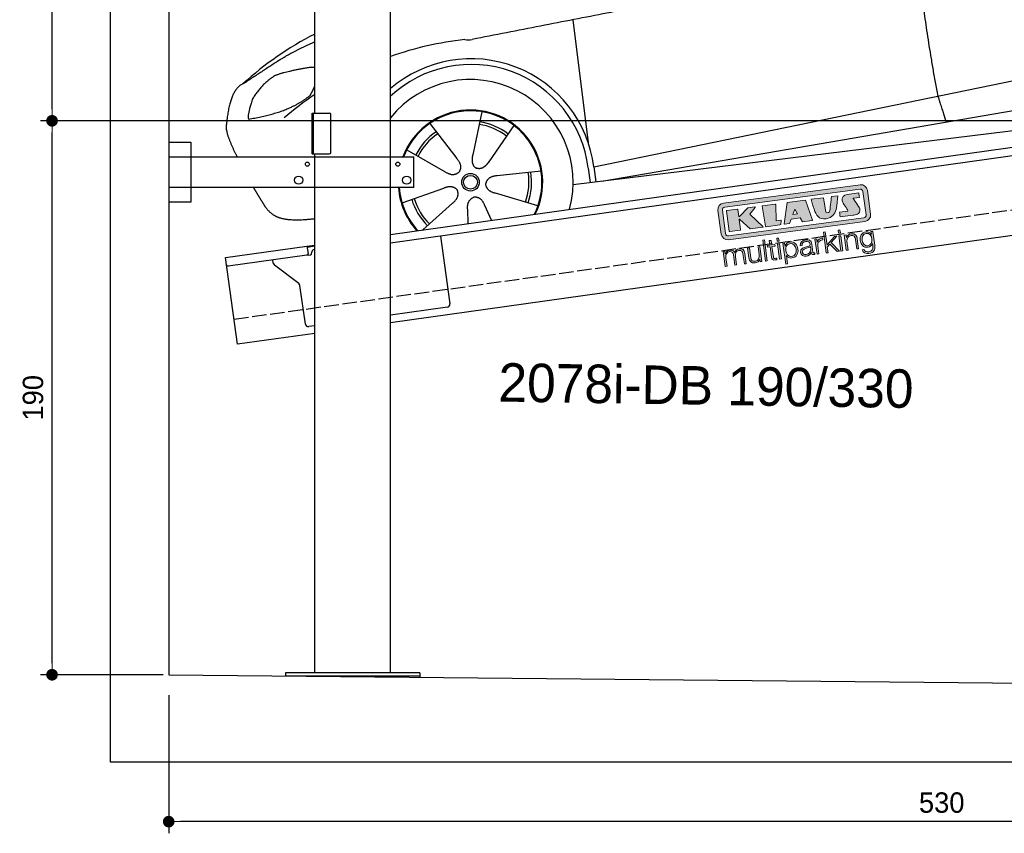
# Model space of a CAD drawing. Extents: x -311 to 6440, y -594 to 5674.
# Tile 1 of 3: x -311 to 3064, y -594 to 2197. Entities that reach past the tile are written whole.
import ezdxf

# ---------------------------------------------------------------- set-up
doc = ezdxf.new("R2010")
doc.units = 0
doc.header["$LTSCALE"] = 10
doc.header["$MEASUREMENT"] = 0
doc.linetypes.add('GEN3', pattern=[6.25, 5, -1.25])
doc.layers.get('0').update_dxf_attribs({"linetype": 'CONTINUOUS'})
doc.layers.get('DEFPOINTS').update_dxf_attribs({"linetype": 'CONTINUOUS'})
for name, color, linetype in [('3', 6, 'GEN3'), ('CAR', 1, 'CONTINUOUS'), ('SICHTBARE_KANTEN_DIN_', 7, 'CONTINUOUS')]:
    doc.layers.add(name, color=color, linetype=linetype)
doc.layers.add('AM_5', color=3, linetype='CONTINUOUS', lineweight=15)
doc.layers.add('Logo', color=7, linetype='CONTINUOUS', lineweight=25)
doc.dimstyles.new('KLAUS_DXF', dxfattribs={"dimscale": 20, "dimtxt": 3.5, "dimasz": 2, "dimexe": 2, "dimexo": 1, "dimgap": 1.5, "dimtad": 1, "dimlfac": 0.1, "dimdsep": 46, "dimtxsty": 'Standard', "dimblk": 'DOT', "dimcen": 2, "dimclrd": 256, "dimclre": 256, "dimclrt": 2, "dimadec": 0, "dimazin": 0, "dimtfac": 1, "dimtmove": 2, "dimatfit": 3, "dimfxl": 1, "dimtolj": 1, "dimarcsym": 0})

# ---------------------------------------------------------------- blocks, each defined once
blk = doc.blocks.new('car_150')
at = {"layer": 'CAR'}
for p, q in [((10757.1, 671.1), (10756.8, 1096.7)), ((10407.4, 821.5), (10358.4, 678.2)), ((10225.5, 803), (10302.5, 672.5)), ((10510.6, 761.5), (10410.3, 648.1)), ((10136.6, 723.4), (10257.7, 632.5)), ((10765.8, 586.7), (12632.4, 738.6)), ((10786.5, 535.1), (12670.6, 626.7)), ((10098.1, 544.7), (10245.9, 577.5)), ((10584.4, 594.3), (10433, 596.6)), ((10746.2, 585.5), (10746.3, 535.1)), ((10765.8, 586.7), (10766, 535.1)), ((10157.7, 443.6), (10270.1, 522.6)), ((10559.3, 477.7), (10420.4, 538)), ((10688.1, 535.1), (12736.4, 536.2)), ((10314.2, 446.4), (10318.7, 494.4)), ((10394.7, 447.8), (10378.5, 500.5))]:
    blk.add_line(p, q, dxfattribs=at)
for radius in [30.1, 23.6]:
    blk.add_circle((10339.5, 586.1), radius, dxfattribs=at)
for centre, radius, start, end in [((10257, 101.4), 1122.3, 110.1048, 125.4377), ((10364.6, -67.1), 1141.2, 89.2488, 102.378), ((10404, 1188.8), 117.4, 257.9855, 270.1884), ((10341.7, 585.3), 404.6, 0.0315, 126.0807), ((10341.7, 585.3), 424.2, 0.1908, 123.6545), ((10364.6, -67.1), 1141.2, 117.0267, 123.6712), ((10339.5, 586.1), 200.6, 45.1152, 74.5463), ((10339.5, 586.1), 209.6, 45.262, 74.3995), ((10339.5, 586.1), 209.6, 117.262, 146.3995), ((10339.5, 586.1), 200.6, 117.1152, 146.5463), ((10339.5, 586.1), 200.6, 333.1152, 2.5463), ((10339.5, 586.1), 209.6, 333.262, 2.3995), ((10339.5, 586.1), 209.6, 189.262, 218.3995), ((10339.5, 586.1), 200.6, 189.1152, 218.5463)]:
    blk.add_arc(centre, radius, start, end, dxfattribs=at)
at = {"layer": 'CAR', "color": 1}
for radius, start, end in [(352.3, 337.7412, 134.083), (247.7, 326.8255, 152.4877), (245, 326.3886, 152.2472), (247.7, 177.212, 215.2267), (245, 177.2589, 215.6636)]:
    blk.add_arc((10339.5, 586.1), radius, start, end, dxfattribs=at)
at = {"layer": 'CAR'}
for points, degree in [([(12866.3, 1222.8), (11949.2, 1183.9), (10404.4, 1071.4)], 2), ([(11966.3, 684.4), (11947.2, 997.3), (11959.5, 1175.6)], 2), ([(9741.7, 1082), (9792.2, 1106.9), (9868, 1128.7)], 2), ([(9741.7, 1082), (9609.2, 1016.6)], 1), ([(9609.2, 1016.6), (9559.3, 1005.4), (9533, 884.6)], 2), ([(9719, 1030.4), (9665.9, 1005.8), (9630.6, 957.3)], 2), ([(9845.7, 1043.5), (9759.5, 1040.9), (9719, 1030.4)], 2), ([(9857.3, 1042), (9851.3, 1042.7), (9845.7, 1043.5)], 2), ([(9630.6, 957.3), (9611, 913.8), (9609.3, 895.7)], 2), ([(9610.6, 893.4), (9755, 898.2), (9831, 949.6)], 2), ([(9831, 949.6), (9840.7, 962.6), (9849.5, 977.9)], 2), ([(9533, 884.6), (9526.5, 867.3), (9533.3, 836.2), (9544.5, 802.1), (9556, 769.5)], 4), ([(9609.3, 895.7), (9612.6, 895.6), (9610.6, 893.4)], 2), ([(10358.4, 678.2), (10354.1, 665.6), (10350.4, 651.5), (10355, 637.8), (10365.9, 631.5)], 4), ([(11966.3, 684.4), (11977.6, 619.7), (11983.1, 593.3)], 2), ([(10302.5, 672.5), (10321, 646.5), (10304.6, 625.2)], 2), ([(10410.3, 648.1), (10401.4, 638.1), (10391, 627.9), (10376.8, 625.1), (10365.9, 631.5)], 4), ([(10257.7, 632.5), (10281.6, 611.2), (10304.6, 625.2)], 2), ([(10245.9, 577.5), (10276.4, 587.1), (10291.6, 564.9)], 2), ([(10433, 596.6), (10401.2, 599.8), (10390.8, 575)], 2), ([(10420.4, 538), (10390.1, 548.2), (10390.8, 575)], 2), ([(10270.1, 522.6), (10297.7, 538.8), (10291.6, 564.9)], 2), ([(10318.7, 494.4), (10319.1, 526.3), (10344.9, 533.9)], 2), ([(10378.5, 500.5), (10371.6, 531.7), (10344.9, 533.9)], 2)]:
    blk.add_open_spline(points, degree=degree, dxfattribs=at)
blk.add_open_spline([(9598.9, 658.5), (9606.2, 641.3), (9613.6, 624.7), (9621, 608.6), (9628.5, 593), (9650.9, 546.7), (9679.8, 538.5), (9717.2, 527.6), (9794.4, 527.1)], degree=4, knots=[0.7158579, 0.7158579, 0.7158579, 0.7158579, 0.7158579, 0.9411234, 0.9411234, 0.9411234, 0.9411234, 1.6094789, 1.6094789, 1.6094789, 1.6094789, 1.6094789], dxfattribs=at)
blk = doc.blocks.new('KLAUS')
at = {"layer": 'Logo'}
h = blk.add_hatch(color=8, dxfattribs=at)
h.dxf.hatch_style = 2
edge = h.paths.add_edge_path()
edge.add_spline(control_points=[(3.6, 29.09), (2.88, 29.09), (2.3, 28.51), (2.3, 27.8), (2.3, 27.8), (2.3, 16.11), (2.3, 16.11), (2.3, 15.39), (2.88, 14.81), (3.6, 14.81), (3.6, 14.81), (71.16, 14.81), (71.16, 14.81), (71.88, 14.81), (72.46, 15.39), (72.46, 16.11), (72.46, 16.11), (72.46, 27.8), (72.46, 27.8), (72.46, 28.51), (71.88, 29.09), (71.16, 29.09), (71.16, 29.09), (3.6, 29.09), (3.6, 29.09), (3.6, 29.09), (3.6, 29.09), (3.6, 29.09)], knot_values=[0, 0, 0, 0, 1, 1, 1, 2, 2, 2, 3, 3, 3, 4, 4, 4, 5, 5, 5, 6, 6, 6, 7, 7, 7, 8, 8, 8, 9, 9, 9, 9], degree=3, periodic=0)
edge = h.paths.add_edge_path()
edge.add_spline(control_points=[(3.35, 31.23), (3.35, 31.23), (71.47, 31.23), (71.47, 31.23), (73.26, 31.23), (74.71, 29.77), (74.71, 27.99), (74.71, 27.99), (74.71, 16.17), (74.71, 16.17), (74.71, 14.38), (73.26, 12.93), (71.47, 12.93), (71.47, 12.93), (3.35, 12.93), (3.35, 12.93), (1.56, 12.93), (0.11, 14.38), (0.11, 16.17), (0.11, 16.17), (0.11, 27.99), (0.11, 27.99), (0.11, 29.77), (1.56, 31.23), (3.35, 31.23), (3.35, 31.23), (3.35, 31.23), (3.35, 31.23)], knot_values=[0, 0, 0, 0, 1, 1, 1, 2, 2, 2, 3, 3, 3, 4, 4, 4, 5, 5, 5, 6, 6, 6, 7, 7, 7, 8, 8, 8, 9, 9, 9, 9], degree=3, periodic=0)
h = blk.add_hatch(color=8, dxfattribs=at)
h.dxf.hatch_style = 2
edge = h.paths.add_edge_path()
edge.add_spline(control_points=[(4.5, 27.33), (4.5, 27.33), (9.7, 27.33), (9.7, 27.33), (9.84, 27.33), (9.96, 27.22), (9.96, 27.08), (9.96, 27.08), (9.96, 23.69), (9.96, 23.69), (9.96, 23.69), (9.94, 23.64), (10.04, 23.59), (10.14, 23.53), (10.2, 23.57), (10.2, 23.57), (10.2, 23.57), (10.51, 23.75), (10.51, 23.75), (10.51, 23.75), (14.94, 27.33), (14.94, 27.33), (14.94, 27.33), (18.41, 27.33), (18.41, 27.33), (18.41, 27.33), (18.49, 27.33), (18.56, 27.2), (18.65, 27.04), (18.53, 26.91), (18.53, 26.91), (18.53, 26.91), (15.49, 24.11), (15.49, 24.11), (15.49, 24.11), (21.14, 17.06), (21.14, 17.06), (21.14, 17.06), (21.13, 16.91), (21.13, 16.91), (21.08, 16.84), (20.99, 16.82), (20.99, 16.82), (20.99, 16.82), (14.7, 16.82), (14.7, 16.82), (14.7, 16.82), (10.26, 22.17), (10.26, 22.17), (10.26, 22.17), (10.19, 22.24), (10.08, 22.21), (9.97, 22.18), (9.96, 22.11), (9.96, 22.11), (9.96, 22.11), (9.96, 17.08), (9.96, 17.08), (9.96, 16.94), (9.84, 16.82), (9.7, 16.82), (9.7, 16.82), (4.5, 16.82), (4.5, 16.82), (4.36, 16.82), (4.25, 16.94), (4.25, 17.08), (4.25, 17.08), (4.25, 27.08), (4.25, 27.08), (4.25, 27.22), (4.36, 27.33), (4.5, 27.33), (4.5, 27.33), (4.5, 27.33), (4.5, 27.33)], knot_values=[0, 0, 0, 0, 1, 1, 1, 2, 2, 2, 3, 3, 3, 4, 4, 4, 5, 5, 5, 6, 6, 6, 7, 7, 7, 8, 8, 8, 9, 9, 9, 10, 10, 10, 11, 11, 11, 12, 12, 12, 13, 13, 13, 14, 14, 14, 15, 15, 15, 16, 16, 16, 17, 17, 17, 18, 18, 18, 19, 19, 19, 20, 20, 20, 21, 21, 21, 22, 22, 22, 23, 23, 23, 24, 24, 24, 25, 25, 25, 25], degree=3, periodic=0)
h = blk.add_hatch(color=8, dxfattribs=at)
h.dxf.hatch_style = 2
h.paths.add_polyline_path([(22.42, 17.06), (21.97, 27.15), (22.24, 27.33), (28.55, 27.33), (28.86, 26.97), (28.01, 19.08), (30.26, 19.07), (30.44, 18.95), (30.08, 16.95), (29.49, 16.82), (22.6, 16.82)])
h = blk.add_hatch(color=8, dxfattribs=at)
h.paths.add_polyline_path([(36.52, 21.01), (38.93, 21.01), (37.87, 23.57)])
h.paths.add_polyline_path([(34.52, 27.33), (43.65, 27.33), (45.76, 16.94), (45.57, 16.82), (40.83, 16.82), (39.89, 18.95), (35.42, 18.95), (34.27, 16.82), (31.78, 16.82), (31.66, 17)])
h = blk.add_hatch(color=8, dxfattribs=at)
h.dxf.hatch_style = 2
edge = h.paths.add_edge_path()
edge.add_spline(control_points=[(52.69, 27.32), (52.69, 27.32), (52.88, 20.14), (52.88, 20.14), (53.01, 19.89), (53.2, 19.77), (53.43, 19.71), (53.91, 19.59), (54.43, 19.57), (54.64, 20.03), (55.23, 21.34), (56.27, 25.45), (56.6, 27.33), (56.6, 27.33), (59.77, 27.33), (59.77, 27.33), (58.77, 23.9), (58.56, 16.82), (52.63, 16.76), (48.72, 16.72), (48.01, 19.35), (47.27, 22.24), (46.89, 23.68), (46.54, 27.33), (46.54, 27.33), (46.54, 27.33), (52.69, 27.32), (52.69, 27.32), (52.69, 27.32), (52.69, 27.32), (52.69, 27.32)], knot_values=[0, 0, 0, 0, 1, 1, 1, 2, 2, 2, 3, 3, 3, 4, 4, 4, 5, 5, 5, 6, 6, 6, 7, 7, 7, 8, 8, 8, 9, 9, 9, 10, 10, 10, 10], degree=3, periodic=0)
h = blk.add_hatch(color=8, dxfattribs=at)
h.dxf.hatch_style = 2
edge = h.paths.add_edge_path()
edge.add_spline(control_points=[(64.46, 27.33), (64.46, 27.33), (70.31, 27.33), (70.31, 27.33), (70.31, 26.52), (70.31, 26.02), (70.31, 25.12), (70.31, 25.12), (67.3, 25.12), (67.3, 25.12), (67.24, 25.04), (67.25, 25.11), (67.25, 24.91), (67.25, 24.88), (69.73, 20.38), (69.73, 19.57), (69.73, 16.4), (67.22, 16.81), (65.9, 16.82), (65.9, 16.82), (59.59, 16.82), (59.59, 16.82), (59.59, 17.76), (59.59, 18.23), (59.59, 19.14), (59.59, 19.14), (63.75, 19.14), (63.75, 19.14), (63.82, 19.22), (63.81, 19.11), (63.81, 19.31), (63.81, 20.32), (61.58, 23.06), (61.58, 24.63), (61.58, 26.33), (62.83, 27.34), (64.46, 27.33), (64.46, 27.33), (64.46, 27.33), (64.46, 27.33)], knot_values=[0, 0, 0, 0, 1, 1, 1, 2, 2, 2, 3, 3, 3, 4, 4, 4, 5, 5, 5, 6, 6, 6, 7, 7, 7, 8, 8, 8, 9, 9, 9, 10, 10, 10, 11, 11, 11, 12, 12, 12, 13, 13, 13, 13], degree=3, periodic=0)
h = blk.add_hatch(color=30, dxfattribs=at)
h.dxf.hatch_style = 2
h.paths.add_polyline_path([(20.07, 0), (20.99, 0), (20.99, 10.45), (20.07, 10.45)])
h = blk.add_hatch(color=30, dxfattribs=at)
h.dxf.hatch_style = 2
edge = h.paths.add_edge_path()
edge.add_spline(control_points=[(24.22, 9.82), (24.22, 9.82), (23.3, 9.82), (23.3, 9.82), (23.3, 9.82), (23.3, 7.55), (23.3, 7.55), (23.3, 7.55), (21.98, 7.55), (21.98, 7.55), (21.98, 7.55), (21.98, 6.78), (21.98, 6.78), (21.98, 6.78), (23.3, 6.78), (23.3, 6.78), (23.3, 6.78), (23.3, 1.61), (23.3, 1.61), (23.28, 0.32), (23.71, -0.09), (24.94, -0.09), (25.22, -0.09), (25.48, -0.06), (25.76, -0.06), (25.76, -0.06), (25.76, 0.73), (25.76, 0.73), (25.5, 0.7), (25.23, 0.69), (24.97, 0.69), (24.31, 0.73), (24.22, 1.08), (24.22, 1.68), (24.22, 1.68), (24.22, 6.78), (24.22, 6.78), (24.22, 6.78), (25.76, 6.78), (25.76, 6.78), (25.76, 6.78), (25.76, 7.55), (25.76, 7.55), (25.76, 7.55), (24.22, 7.55), (24.22, 7.55), (24.22, 7.55), (24.22, 9.82), (24.22, 9.82), (24.22, 9.82), (24.22, 9.82), (24.22, 9.82)], knot_values=[0, 0, 0, 0, 1, 1, 1, 2, 2, 2, 3, 3, 3, 4, 4, 4, 5, 5, 5, 6, 6, 6, 7, 7, 7, 8, 8, 8, 9, 9, 9, 10, 10, 10, 11, 11, 11, 12, 12, 12, 13, 13, 13, 14, 14, 14, 15, 15, 15, 16, 16, 16, 17, 17, 17, 17], degree=3, periodic=0)
h = blk.add_hatch(color=30, dxfattribs=at)
h.paths.add_polyline_path([(27.1, 0), (28.03, 0), (28.03, 7.55), (27.1, 7.55)])
h.paths.add_polyline_path([(27.1, 8.98), (28.03, 8.98), (28.03, 10.45), (27.1, 10.45)])
h = blk.add_hatch(color=30, dxfattribs=at)
h.dxf.hatch_style = 2
h.paths.add_polyline_path([(50.4, 0), (51.32, 0), (51.32, 2.87), (52.82, 4.11), (55.8, 0), (56.96, 0), (53.52, 4.76), (56.74, 7.55), (55.51, 7.55), (51.32, 3.89), (51.32, 10.45), (50.4, 10.45)])
h = blk.add_hatch(color=30, dxfattribs=at)
h.paths.add_polyline_path([(57.74, 0), (58.66, 0), (58.66, 7.55), (57.74, 7.55)])
h.paths.add_polyline_path([(57.74, 8.98), (58.66, 8.98), (58.66, 10.45), (57.74, 10.45)])
h = blk.add_hatch(color=30, dxfattribs=at)
h.dxf.hatch_style = 2
edge = h.paths.add_edge_path()
edge.add_spline(control_points=[(0, 0), (0, 0), (0.92, 0), (0.92, 0), (0.92, 0), (0.92, 4.22), (0.92, 4.22), (0.94, 5.8), (1.58, 7), (3.18, 7), (4.35, 7), (4.77, 6.15), (4.76, 5.12), (4.76, 5.12), (4.76, 0), (4.76, 0), (4.76, 0), (5.68, 0), (5.68, 0), (5.68, 0), (5.68, 4.27), (5.68, 4.27), (5.68, 5.68), (6.14, 7), (7.73, 7), (9.05, 7), (9.52, 6.32), (9.52, 5.08), (9.52, 5.08), (9.52, 0), (9.52, 0), (9.52, 0), (10.44, 0), (10.44, 0), (10.44, 0), (10.44, 5.12), (10.44, 5.12), (10.44, 6.91), (9.59, 7.77), (7.94, 7.77), (6.94, 7.77), (5.99, 7.29), (5.54, 6.3), (5.26, 7.29), (4.36, 7.77), (3.37, 7.77), (2.17, 7.77), (1.38, 7.19), (0.89, 6.28), (0.89, 6.28), (0.85, 6.28), (0.85, 6.28), (0.85, 6.28), (0.85, 7.55), (0.85, 7.55), (0.85, 7.55), (0, 7.55), (0, 7.55), (0, 7.55), (0, 0), (0, 0), (0, 0), (0, 0), (0, 0)], knot_values=[0, 0, 0, 0, 1, 1, 1, 2, 2, 2, 3, 3, 3, 4, 4, 4, 5, 5, 5, 6, 6, 6, 7, 7, 7, 8, 8, 8, 9, 9, 9, 10, 10, 10, 11, 11, 11, 12, 12, 12, 13, 13, 13, 14, 14, 14, 15, 15, 15, 16, 16, 16, 17, 17, 17, 18, 18, 18, 19, 19, 19, 20, 20, 20, 21, 21, 21, 21], degree=3, periodic=0)
h = blk.add_hatch(color=30, dxfattribs=at)
h.dxf.hatch_style = 2
edge = h.paths.add_edge_path()
edge.add_spline(control_points=[(18.31, 7.55), (18.31, 7.55), (17.39, 7.55), (17.39, 7.55), (17.39, 7.55), (17.39, 3.59), (17.39, 3.59), (17.39, 2.05), (16.7, 0.56), (15.12, 0.56), (13.66, 0.56), (13.15, 1.27), (13.1, 2.64), (13.1, 2.64), (13.1, 7.55), (13.1, 7.55), (13.1, 7.55), (12.18, 7.55), (12.18, 7.55), (12.18, 7.55), (12.18, 2.65), (12.18, 2.65), (12.18, 0.89), (12.93, -0.22), (14.83, -0.22), (15.96, -0.22), (16.95, 0.35), (17.44, 1.36), (17.44, 1.36), (17.47, 1.36), (17.47, 1.36), (17.47, 1.36), (17.47, 0), (17.47, 0), (17.47, 0), (18.31, 0), (18.31, 0), (18.31, 0), (18.31, 7.55), (18.31, 7.55), (18.31, 7.55), (18.31, 7.55), (18.31, 7.55)], knot_values=[0, 0, 0, 0, 1, 1, 1, 2, 2, 2, 3, 3, 3, 4, 4, 4, 5, 5, 5, 6, 6, 6, 7, 7, 7, 8, 8, 8, 9, 9, 9, 10, 10, 10, 11, 11, 11, 12, 12, 12, 13, 13, 13, 14, 14, 14, 14], degree=3, periodic=0)
h = blk.add_hatch(color=30, dxfattribs=at)
edge = h.paths.add_edge_path()
edge.add_spline(control_points=[(35.84, 3.78), (35.84, 2.21), (35.12, 0.56), (33.37, 0.56), (31.4, 0.56), (30.72, 2.21), (30.72, 3.78), (30.72, 5.49), (31.33, 7), (33.37, 7), (35.12, 7), (35.84, 5.34), (35.84, 3.78), (35.84, 3.78), (35.84, 3.78), (35.84, 3.78)], knot_values=[0, 0, 0, 0, 1, 1, 1, 2, 2, 2, 3, 3, 3, 4, 4, 4, 5, 5, 5, 5], degree=3, periodic=0)
edge = h.paths.add_edge_path()
edge.add_spline(control_points=[(29.79, -2.8), (29.79, -2.8), (30.72, -2.8), (30.72, -2.8), (30.72, -2.8), (30.72, 1.43), (30.72, 1.43), (30.72, 1.43), (30.74, 1.43), (30.74, 1.43), (31.14, 0.35), (32.24, -0.22), (33.37, -0.22), (35.66, -0.22), (36.76, 1.64), (36.76, 3.78), (36.76, 5.91), (35.66, 7.77), (33.37, 7.77), (32.15, 7.77), (31.1, 7.14), (30.67, 6.12), (30.67, 6.12), (30.64, 6.12), (30.64, 6.12), (30.64, 6.12), (30.64, 7.55), (30.64, 7.55), (30.64, 7.55), (29.79, 7.55), (29.79, 7.55), (29.79, 7.55), (29.79, -2.8), (29.79, -2.8), (29.79, -2.8), (29.79, -2.8), (29.79, -2.8)], knot_values=[0, 0, 0, 0, 1, 1, 1, 2, 2, 2, 3, 3, 3, 4, 4, 4, 5, 5, 5, 6, 6, 6, 7, 7, 7, 8, 8, 8, 9, 9, 9, 10, 10, 10, 11, 11, 11, 12, 12, 12, 12], degree=3, periodic=0)
h = blk.add_hatch(color=30, dxfattribs=at)
edge = h.paths.add_edge_path()
edge.add_spline(control_points=[(43.03, 2.93), (43.04, 1.45), (41.8, 0.56), (40.39, 0.56), (39.53, 0.56), (38.71, 1.13), (38.71, 2.05), (38.71, 3.53), (40.66, 3.51), (42.22, 3.79), (42.47, 3.84), (42.88, 3.91), (43, 4.13), (43, 4.13), (43.03, 4.13), (43.03, 4.13), (43.03, 4.13), (43.03, 2.93), (43.03, 2.93), (43.03, 2.93), (43.03, 2.93), (43.03, 2.93)], knot_values=[0, 0, 0, 0, 1, 1, 1, 2, 2, 2, 3, 3, 3, 4, 4, 4, 5, 5, 5, 6, 6, 6, 7, 7, 7, 7], degree=3, periodic=0)
edge = h.paths.add_edge_path()
edge.add_spline(control_points=[(39.03, 5.24), (39.06, 6.47), (39.91, 7), (41.05, 7), (42.14, 7), (43.03, 6.69), (43.03, 5.45), (43.03, 4.61), (42.6, 4.51), (41.84, 4.42), (39.85, 4.19), (37.79, 4.11), (37.79, 1.99), (37.79, 0.47), (38.93, -0.22), (40.32, -0.22), (41.77, -0.22), (42.43, 0.34), (43.07, 1.32), (43.07, 1.32), (43.1, 1.32), (43.1, 1.32), (43.1, 0.53), (43.25, 0), (44.19, 0), (44.43, 0), (44.58, 0.01), (44.79, 0.06), (44.79, 0.06), (44.79, 0.83), (44.79, 0.83), (44.71, 0.81), (44.6, 0.78), (44.49, 0.78), (44.13, 0.78), (43.95, 0.98), (43.95, 1.33), (43.95, 1.33), (43.95, 5.34), (43.95, 5.34), (43.95, 7.36), (42.5, 7.77), (41.17, 7.77), (39.44, 7.77), (38.2, 7.01), (38.11, 5.24), (38.11, 5.24), (39.03, 5.24), (39.03, 5.24), (39.03, 5.24), (39.03, 5.24), (39.03, 5.24)], knot_values=[0, 0, 0, 0, 1, 1, 1, 2, 2, 2, 3, 3, 3, 4, 4, 4, 5, 5, 5, 6, 6, 6, 7, 7, 7, 8, 8, 8, 9, 9, 9, 10, 10, 10, 11, 11, 11, 12, 12, 12, 13, 13, 13, 14, 14, 14, 15, 15, 15, 16, 16, 16, 17, 17, 17, 17], degree=3, periodic=0)
h = blk.add_hatch(color=30, dxfattribs=at)
h.dxf.hatch_style = 2
edge = h.paths.add_edge_path()
edge.add_spline(control_points=[(45.79, 0), (45.79, 0), (46.71, 0), (46.71, 0), (46.71, 0), (46.71, 4.03), (46.71, 4.03), (46.71, 5.59), (47.85, 6.82), (49.52, 6.73), (49.52, 6.73), (49.52, 7.66), (49.52, 7.66), (48.16, 7.72), (47.14, 7), (46.67, 5.78), (46.67, 5.78), (46.64, 5.78), (46.64, 5.78), (46.64, 5.78), (46.64, 7.55), (46.64, 7.55), (46.64, 7.55), (45.79, 7.55), (45.79, 7.55), (45.79, 7.55), (45.79, 0), (45.79, 0), (45.79, 0), (45.79, 0), (45.79, 0)], knot_values=[0, 0, 0, 0, 1, 1, 1, 2, 2, 2, 3, 3, 3, 4, 4, 4, 5, 5, 5, 6, 6, 6, 7, 7, 7, 8, 8, 8, 9, 9, 9, 10, 10, 10, 10], degree=3, periodic=0)
h = blk.add_hatch(color=30, dxfattribs=at)
h.dxf.hatch_style = 2
edge = h.paths.add_edge_path()
edge.add_spline(control_points=[(60.41, 0), (60.41, 0), (61.33, 0), (61.33, 0), (61.33, 0), (61.33, 4.41), (61.33, 4.41), (61.36, 5.89), (62.24, 7), (63.7, 7), (65.2, 7), (65.62, 6.02), (65.62, 4.71), (65.62, 4.71), (65.62, 0), (65.62, 0), (65.62, 0), (66.54, 0), (66.54, 0), (66.54, 0), (66.54, 4.86), (66.54, 4.86), (66.54, 6.66), (65.9, 7.77), (63.78, 7.77), (62.71, 7.77), (61.7, 7.16), (61.36, 6.25), (61.36, 6.25), (61.33, 6.25), (61.33, 6.25), (61.33, 6.25), (61.33, 7.55), (61.33, 7.55), (61.33, 7.55), (60.41, 7.55), (60.41, 7.55), (60.41, 7.55), (60.41, 0), (60.41, 0), (60.41, 0), (60.41, 0), (60.41, 0)], knot_values=[0, 0, 0, 0, 1, 1, 1, 2, 2, 2, 3, 3, 3, 4, 4, 4, 5, 5, 5, 6, 6, 6, 7, 7, 7, 8, 8, 8, 9, 9, 9, 10, 10, 10, 11, 11, 11, 12, 12, 12, 13, 13, 13, 14, 14, 14, 14], degree=3, periodic=0)
h = blk.add_hatch(color=30, dxfattribs=at)
edge = h.paths.add_edge_path()
edge.add_spline(control_points=[(71.32, 0.86), (69.62, 0.86), (68.83, 2.34), (68.83, 3.86), (68.83, 5.43), (69.56, 7), (71.32, 7), (73.06, 7), (73.75, 5.34), (73.75, 3.86), (73.75, 2.33), (72.91, 0.86), (71.32, 0.86), (71.32, 0.86), (71.32, 0.86), (71.32, 0.86)], knot_values=[0, 0, 0, 0, 1, 1, 1, 2, 2, 2, 3, 3, 3, 4, 4, 4, 5, 5, 5, 5], degree=3, periodic=0)
edge = h.paths.add_edge_path()
edge.add_spline(control_points=[(74.67, 7.55), (74.67, 7.55), (73.75, 7.55), (73.75, 7.55), (73.75, 7.55), (73.75, 6.25), (73.75, 6.25), (73.75, 6.25), (73.72, 6.25), (73.72, 6.25), (73.35, 7.09), (72.41, 7.77), (71.32, 7.77), (69.13, 7.77), (67.9, 6.05), (67.9, 3.97), (67.9, 1.82), (68.9, 0.09), (71.32, 0.09), (72.4, 0.09), (73.29, 0.72), (73.72, 1.64), (73.72, 1.64), (73.75, 1.64), (73.75, 1.64), (73.75, 1.64), (73.75, 0.61), (73.75, 0.61), (73.75, -1.23), (73.01, -2.24), (71.32, -2.24), (70.29, -2.24), (69.31, -1.85), (69.1, -0.73), (69.1, -0.73), (68.18, -0.73), (68.18, -0.73), (68.31, -2.34), (69.81, -3.02), (71.32, -3.02), (73.79, -3.02), (74.65, -1.64), (74.67, 0.61), (74.67, 0.61), (74.67, 7.55), (74.67, 7.55), (74.67, 7.55), (74.67, 7.55), (74.67, 7.55)], knot_values=[0, 0, 0, 0, 1, 1, 1, 2, 2, 2, 3, 3, 3, 4, 4, 4, 5, 5, 5, 6, 6, 6, 7, 7, 7, 8, 8, 8, 9, 9, 9, 10, 10, 10, 11, 11, 11, 12, 12, 12, 13, 13, 13, 14, 14, 14, 15, 15, 15, 16, 16, 16, 16], degree=3, periodic=0)
at = {"layer": 'Logo', "lineweight": 0}
for points in [[(22.42, 17.06), (21.97, 27.15), (22.24, 27.33), (28.55, 27.33), (28.86, 26.97), (28.01, 19.08), (30.26, 19.07), (30.44, 18.95), (30.08, 16.95), (29.49, 16.82), (22.6, 16.82), (22.42, 17.06), (22.42, 17.06)], [(34.52, 27.33), (43.65, 27.33), (45.76, 16.94), (45.57, 16.82), (40.83, 16.82), (39.89, 18.95), (35.42, 18.95), (34.27, 16.82), (31.78, 16.82), (31.66, 17), (34.52, 27.33), (34.52, 27.33)], [(36.52, 21.01), (38.93, 21.01), (37.87, 23.57), (36.52, 21.01), (36.52, 21.01)], [(20.07, 0), (20.99, 0), (20.99, 10.45), (20.07, 10.45), (20.07, 0), (20.07, 0)], [(27.1, 8.98), (28.03, 8.98), (28.03, 10.45), (27.1, 10.45), (27.1, 8.98), (27.1, 8.98)], [(50.4, 0), (51.32, 0), (51.32, 2.87), (52.82, 4.11), (55.8, 0), (56.96, 0), (53.52, 4.76), (56.74, 7.55), (55.51, 7.55), (51.32, 3.89), (51.32, 10.45), (50.4, 10.45), (50.4, 0), (50.4, 0)], [(57.74, 8.98), (58.66, 8.98), (58.66, 10.45), (57.74, 10.45), (57.74, 8.98), (57.74, 8.98)], [(27.1, 0), (28.03, 0), (28.03, 7.55), (27.1, 7.55), (27.1, 0), (27.1, 0)], [(57.74, 0), (58.66, 0), (58.66, 7.55), (57.74, 7.55), (57.74, 0), (57.74, 0)]]:
    blk.add_lwpolyline(points, dxfattribs=at)
for points, knots in [([(3.35, 31.23), (3.35, 31.23), (71.47, 31.23), (71.47, 31.23), (73.26, 31.23), (74.71, 29.77), (74.71, 27.99), (74.71, 27.99), (74.71, 16.17), (74.71, 16.17), (74.71, 14.38), (73.26, 12.93), (71.47, 12.93), (71.47, 12.93), (3.35, 12.93), (3.35, 12.93), (1.56, 12.93), (0.11, 14.38), (0.11, 16.17), (0.11, 16.17), (0.11, 27.99), (0.11, 27.99), (0.11, 29.77), (1.56, 31.23), (3.35, 31.23), (3.35, 31.23), (3.35, 31.23), (3.35, 31.23)], [0, 0, 0, 0, 1, 1, 1, 2, 2, 2, 3, 3, 3, 4, 4, 4, 5, 5, 5, 6, 6, 6, 7, 7, 7, 8, 8, 8, 9, 9, 9, 9]), ([(3.6, 29.09), (2.88, 29.09), (2.3, 28.51), (2.3, 27.8), (2.3, 27.8), (2.3, 16.11), (2.3, 16.11), (2.3, 15.39), (2.88, 14.81), (3.6, 14.81), (3.6, 14.81), (71.16, 14.81), (71.16, 14.81), (71.88, 14.81), (72.46, 15.39), (72.46, 16.11), (72.46, 16.11), (72.46, 27.8), (72.46, 27.8), (72.46, 28.51), (71.88, 29.09), (71.16, 29.09), (71.16, 29.09), (3.6, 29.09), (3.6, 29.09), (3.6, 29.09), (3.6, 29.09), (3.6, 29.09)], [0, 0, 0, 0, 1, 1, 1, 2, 2, 2, 3, 3, 3, 4, 4, 4, 5, 5, 5, 6, 6, 6, 7, 7, 7, 8, 8, 8, 9, 9, 9, 9]), ([(4.5, 27.33), (4.5, 27.33), (9.7, 27.33), (9.7, 27.33), (9.84, 27.33), (9.96, 27.22), (9.96, 27.08), (9.96, 27.08), (9.96, 23.69), (9.96, 23.69), (9.96, 23.69), (9.94, 23.64), (10.04, 23.59), (10.14, 23.53), (10.2, 23.57), (10.2, 23.57), (10.2, 23.57), (10.51, 23.75), (10.51, 23.75), (10.51, 23.75), (14.94, 27.33), (14.94, 27.33), (14.94, 27.33), (18.41, 27.33), (18.41, 27.33), (18.41, 27.33), (18.49, 27.33), (18.56, 27.2), (18.65, 27.04), (18.53, 26.91), (18.53, 26.91), (18.53, 26.91), (15.49, 24.11), (15.49, 24.11), (15.49, 24.11), (21.14, 17.06), (21.14, 17.06), (21.14, 17.06), (21.13, 16.91), (21.13, 16.91), (21.08, 16.84), (20.99, 16.82), (20.99, 16.82), (20.99, 16.82), (14.7, 16.82), (14.7, 16.82), (14.7, 16.82), (10.26, 22.17), (10.26, 22.17), (10.26, 22.17), (10.19, 22.24), (10.08, 22.21), (9.97, 22.18), (9.96, 22.11), (9.96, 22.11), (9.96, 22.11), (9.96, 17.08), (9.96, 17.08), (9.96, 16.94), (9.84, 16.82), (9.7, 16.82), (9.7, 16.82), (4.5, 16.82), (4.5, 16.82), (4.36, 16.82), (4.25, 16.94), (4.25, 17.08), (4.25, 17.08), (4.25, 27.08), (4.25, 27.08), (4.25, 27.22), (4.36, 27.33), (4.5, 27.33), (4.5, 27.33), (4.5, 27.33), (4.5, 27.33)], [0, 0, 0, 0, 1, 1, 1, 2, 2, 2, 3, 3, 3, 4, 4, 4, 5, 5, 5, 6, 6, 6, 7, 7, 7, 8, 8, 8, 9, 9, 9, 10, 10, 10, 11, 11, 11, 12, 12, 12, 13, 13, 13, 14, 14, 14, 15, 15, 15, 16, 16, 16, 17, 17, 17, 18, 18, 18, 19, 19, 19, 20, 20, 20, 21, 21, 21, 22, 22, 22, 23, 23, 23, 24, 24, 24, 25, 25, 25, 25]), ([(52.69, 27.32), (52.69, 27.32), (52.88, 20.14), (52.88, 20.14), (53.01, 19.89), (53.2, 19.77), (53.43, 19.71), (53.91, 19.59), (54.43, 19.57), (54.64, 20.03), (55.23, 21.34), (56.27, 25.45), (56.6, 27.33), (56.6, 27.33), (59.77, 27.33), (59.77, 27.33), (58.77, 23.9), (58.56, 16.82), (52.63, 16.76), (48.72, 16.72), (48.01, 19.35), (47.27, 22.24), (46.89, 23.68), (46.54, 27.33), (46.54, 27.33), (46.54, 27.33), (52.69, 27.32), (52.69, 27.32), (52.69, 27.32), (52.69, 27.32), (52.69, 27.32)], [0, 0, 0, 0, 1, 1, 1, 2, 2, 2, 3, 3, 3, 4, 4, 4, 5, 5, 5, 6, 6, 6, 7, 7, 7, 8, 8, 8, 9, 9, 9, 10, 10, 10, 10]), ([(64.46, 27.33), (64.46, 27.33), (70.31, 27.33), (70.31, 27.33), (70.31, 26.52), (70.31, 26.02), (70.31, 25.12), (70.31, 25.12), (67.3, 25.12), (67.3, 25.12), (67.24, 25.04), (67.25, 25.11), (67.25, 24.91), (67.25, 24.88), (69.73, 20.38), (69.73, 19.57), (69.73, 16.4), (67.22, 16.81), (65.9, 16.82), (65.9, 16.82), (59.59, 16.82), (59.59, 16.82), (59.59, 17.76), (59.59, 18.23), (59.59, 19.14), (59.59, 19.14), (63.75, 19.14), (63.75, 19.14), (63.82, 19.22), (63.81, 19.11), (63.81, 19.31), (63.81, 20.32), (61.58, 23.06), (61.58, 24.63), (61.58, 26.33), (62.83, 27.34), (64.46, 27.33), (64.46, 27.33), (64.46, 27.33), (64.46, 27.33)], [0, 0, 0, 0, 1, 1, 1, 2, 2, 2, 3, 3, 3, 4, 4, 4, 5, 5, 5, 6, 6, 6, 7, 7, 7, 8, 8, 8, 9, 9, 9, 10, 10, 10, 11, 11, 11, 12, 12, 12, 13, 13, 13, 13]), ([(24.22, 9.82), (24.22, 9.82), (23.3, 9.82), (23.3, 9.82), (23.3, 9.82), (23.3, 7.55), (23.3, 7.55), (23.3, 7.55), (21.98, 7.55), (21.98, 7.55), (21.98, 7.55), (21.98, 6.78), (21.98, 6.78), (21.98, 6.78), (23.3, 6.78), (23.3, 6.78), (23.3, 6.78), (23.3, 1.61), (23.3, 1.61), (23.28, 0.32), (23.71, -0.09), (24.94, -0.09), (25.22, -0.09), (25.48, -0.06), (25.76, -0.06), (25.76, -0.06), (25.76, 0.73), (25.76, 0.73), (25.5, 0.7), (25.23, 0.69), (24.97, 0.69), (24.31, 0.73), (24.22, 1.08), (24.22, 1.68), (24.22, 1.68), (24.22, 6.78), (24.22, 6.78), (24.22, 6.78), (25.76, 6.78), (25.76, 6.78), (25.76, 6.78), (25.76, 7.55), (25.76, 7.55), (25.76, 7.55), (24.22, 7.55), (24.22, 7.55), (24.22, 7.55), (24.22, 9.82), (24.22, 9.82), (24.22, 9.82), (24.22, 9.82), (24.22, 9.82)], [0, 0, 0, 0, 1, 1, 1, 2, 2, 2, 3, 3, 3, 4, 4, 4, 5, 5, 5, 6, 6, 6, 7, 7, 7, 8, 8, 8, 9, 9, 9, 10, 10, 10, 11, 11, 11, 12, 12, 12, 13, 13, 13, 14, 14, 14, 15, 15, 15, 16, 16, 16, 17, 17, 17, 17]), ([(0, 0), (0, 0), (0.92, 0), (0.92, 0), (0.92, 0), (0.92, 4.22), (0.92, 4.22), (0.94, 5.8), (1.58, 7), (3.18, 7), (4.35, 7), (4.77, 6.15), (4.76, 5.12), (4.76, 5.12), (4.76, 0), (4.76, 0), (4.76, 0), (5.68, 0), (5.68, 0), (5.68, 0), (5.68, 4.27), (5.68, 4.27), (5.68, 5.68), (6.14, 7), (7.73, 7), (9.05, 7), (9.52, 6.32), (9.52, 5.08), (9.52, 5.08), (9.52, 0), (9.52, 0), (9.52, 0), (10.44, 0), (10.44, 0), (10.44, 0), (10.44, 5.12), (10.44, 5.12), (10.44, 6.91), (9.59, 7.77), (7.94, 7.77), (6.94, 7.77), (5.99, 7.29), (5.54, 6.3), (5.26, 7.29), (4.36, 7.77), (3.37, 7.77), (2.17, 7.77), (1.38, 7.19), (0.89, 6.28), (0.89, 6.28), (0.85, 6.28), (0.85, 6.28), (0.85, 6.28), (0.85, 7.55), (0.85, 7.55), (0.85, 7.55), (0, 7.55), (0, 7.55), (0, 7.55), (0, 0), (0, 0), (0, 0), (0, 0), (0, 0)], [0, 0, 0, 0, 1, 1, 1, 2, 2, 2, 3, 3, 3, 4, 4, 4, 5, 5, 5, 6, 6, 6, 7, 7, 7, 8, 8, 8, 9, 9, 9, 10, 10, 10, 11, 11, 11, 12, 12, 12, 13, 13, 13, 14, 14, 14, 15, 15, 15, 16, 16, 16, 17, 17, 17, 18, 18, 18, 19, 19, 19, 20, 20, 20, 21, 21, 21, 21]), ([(18.31, 7.55), (18.31, 7.55), (17.39, 7.55), (17.39, 7.55), (17.39, 7.55), (17.39, 3.59), (17.39, 3.59), (17.39, 2.05), (16.7, 0.56), (15.12, 0.56), (13.66, 0.56), (13.15, 1.27), (13.1, 2.64), (13.1, 2.64), (13.1, 7.55), (13.1, 7.55), (13.1, 7.55), (12.18, 7.55), (12.18, 7.55), (12.18, 7.55), (12.18, 2.65), (12.18, 2.65), (12.18, 0.89), (12.93, -0.22), (14.83, -0.22), (15.96, -0.22), (16.95, 0.35), (17.44, 1.36), (17.44, 1.36), (17.47, 1.36), (17.47, 1.36), (17.47, 1.36), (17.47, 0), (17.47, 0), (17.47, 0), (18.31, 0), (18.31, 0), (18.31, 0), (18.31, 7.55), (18.31, 7.55), (18.31, 7.55), (18.31, 7.55), (18.31, 7.55)], [0, 0, 0, 0, 1, 1, 1, 2, 2, 2, 3, 3, 3, 4, 4, 4, 5, 5, 5, 6, 6, 6, 7, 7, 7, 8, 8, 8, 9, 9, 9, 10, 10, 10, 11, 11, 11, 12, 12, 12, 13, 13, 13, 14, 14, 14, 14]), ([(29.79, -2.8), (29.79, -2.8), (30.72, -2.8), (30.72, -2.8), (30.72, -2.8), (30.72, 1.43), (30.72, 1.43), (30.72, 1.43), (30.74, 1.43), (30.74, 1.43), (31.14, 0.35), (32.24, -0.22), (33.37, -0.22), (35.66, -0.22), (36.76, 1.64), (36.76, 3.78), (36.76, 5.91), (35.66, 7.77), (33.37, 7.77), (32.15, 7.77), (31.1, 7.14), (30.67, 6.12), (30.67, 6.12), (30.64, 6.12), (30.64, 6.12), (30.64, 6.12), (30.64, 7.55), (30.64, 7.55), (30.64, 7.55), (29.79, 7.55), (29.79, 7.55), (29.79, 7.55), (29.79, -2.8), (29.79, -2.8), (29.79, -2.8), (29.79, -2.8), (29.79, -2.8)], [0, 0, 0, 0, 1, 1, 1, 2, 2, 2, 3, 3, 3, 4, 4, 4, 5, 5, 5, 6, 6, 6, 7, 7, 7, 8, 8, 8, 9, 9, 9, 10, 10, 10, 11, 11, 11, 12, 12, 12, 12]), ([(35.84, 3.78), (35.84, 2.21), (35.12, 0.56), (33.37, 0.56), (31.4, 0.56), (30.72, 2.21), (30.72, 3.78), (30.72, 5.49), (31.33, 7), (33.37, 7), (35.12, 7), (35.84, 5.34), (35.84, 3.78), (35.84, 3.78), (35.84, 3.78), (35.84, 3.78)], [0, 0, 0, 0, 1, 1, 1, 2, 2, 2, 3, 3, 3, 4, 4, 4, 5, 5, 5, 5]), ([(39.03, 5.24), (39.06, 6.47), (39.91, 7), (41.05, 7), (42.14, 7), (43.03, 6.69), (43.03, 5.45), (43.03, 4.61), (42.6, 4.51), (41.84, 4.42), (39.85, 4.19), (37.79, 4.11), (37.79, 1.99), (37.79, 0.47), (38.93, -0.22), (40.32, -0.22), (41.77, -0.22), (42.43, 0.34), (43.07, 1.32), (43.07, 1.32), (43.1, 1.32), (43.1, 1.32), (43.1, 0.53), (43.25, 0), (44.19, 0), (44.43, 0), (44.58, 0.01), (44.79, 0.06), (44.79, 0.06), (44.79, 0.83), (44.79, 0.83), (44.71, 0.81), (44.6, 0.78), (44.49, 0.78), (44.13, 0.78), (43.95, 0.98), (43.95, 1.33), (43.95, 1.33), (43.95, 5.34), (43.95, 5.34), (43.95, 7.36), (42.5, 7.77), (41.17, 7.77), (39.44, 7.77), (38.2, 7.01), (38.11, 5.24), (38.11, 5.24), (39.03, 5.24), (39.03, 5.24), (39.03, 5.24), (39.03, 5.24), (39.03, 5.24)], [0, 0, 0, 0, 1, 1, 1, 2, 2, 2, 3, 3, 3, 4, 4, 4, 5, 5, 5, 6, 6, 6, 7, 7, 7, 8, 8, 8, 9, 9, 9, 10, 10, 10, 11, 11, 11, 12, 12, 12, 13, 13, 13, 14, 14, 14, 15, 15, 15, 16, 16, 16, 17, 17, 17, 17]), ([(45.79, 0), (45.79, 0), (46.71, 0), (46.71, 0), (46.71, 0), (46.71, 4.03), (46.71, 4.03), (46.71, 5.59), (47.85, 6.82), (49.52, 6.73), (49.52, 6.73), (49.52, 7.66), (49.52, 7.66), (48.16, 7.72), (47.14, 7), (46.67, 5.78), (46.67, 5.78), (46.64, 5.78), (46.64, 5.78), (46.64, 5.78), (46.64, 7.55), (46.64, 7.55), (46.64, 7.55), (45.79, 7.55), (45.79, 7.55), (45.79, 7.55), (45.79, 0), (45.79, 0), (45.79, 0), (45.79, 0), (45.79, 0)], [0, 0, 0, 0, 1, 1, 1, 2, 2, 2, 3, 3, 3, 4, 4, 4, 5, 5, 5, 6, 6, 6, 7, 7, 7, 8, 8, 8, 9, 9, 9, 10, 10, 10, 10]), ([(60.41, 0), (60.41, 0), (61.33, 0), (61.33, 0), (61.33, 0), (61.33, 4.41), (61.33, 4.41), (61.36, 5.89), (62.24, 7), (63.7, 7), (65.2, 7), (65.62, 6.02), (65.62, 4.71), (65.62, 4.71), (65.62, 0), (65.62, 0), (65.62, 0), (66.54, 0), (66.54, 0), (66.54, 0), (66.54, 4.86), (66.54, 4.86), (66.54, 6.66), (65.9, 7.77), (63.78, 7.77), (62.71, 7.77), (61.7, 7.16), (61.36, 6.25), (61.36, 6.25), (61.33, 6.25), (61.33, 6.25), (61.33, 6.25), (61.33, 7.55), (61.33, 7.55), (61.33, 7.55), (60.41, 7.55), (60.41, 7.55), (60.41, 7.55), (60.41, 0), (60.41, 0), (60.41, 0), (60.41, 0), (60.41, 0)], [0, 0, 0, 0, 1, 1, 1, 2, 2, 2, 3, 3, 3, 4, 4, 4, 5, 5, 5, 6, 6, 6, 7, 7, 7, 8, 8, 8, 9, 9, 9, 10, 10, 10, 11, 11, 11, 12, 12, 12, 13, 13, 13, 14, 14, 14, 14]), ([(74.67, 7.55), (74.67, 7.55), (73.75, 7.55), (73.75, 7.55), (73.75, 7.55), (73.75, 6.25), (73.75, 6.25), (73.75, 6.25), (73.72, 6.25), (73.72, 6.25), (73.35, 7.09), (72.41, 7.77), (71.32, 7.77), (69.13, 7.77), (67.9, 6.05), (67.9, 3.97), (67.9, 1.82), (68.9, 0.09), (71.32, 0.09), (72.4, 0.09), (73.29, 0.72), (73.72, 1.64), (73.72, 1.64), (73.75, 1.64), (73.75, 1.64), (73.75, 1.64), (73.75, 0.61), (73.75, 0.61), (73.75, -1.23), (73.01, -2.24), (71.32, -2.24), (70.29, -2.24), (69.31, -1.85), (69.1, -0.73), (69.1, -0.73), (68.18, -0.73), (68.18, -0.73), (68.31, -2.34), (69.81, -3.02), (71.32, -3.02), (73.79, -3.02), (74.65, -1.64), (74.67, 0.61), (74.67, 0.61), (74.67, 7.55), (74.67, 7.55), (74.67, 7.55), (74.67, 7.55), (74.67, 7.55)], [0, 0, 0, 0, 1, 1, 1, 2, 2, 2, 3, 3, 3, 4, 4, 4, 5, 5, 5, 6, 6, 6, 7, 7, 7, 8, 8, 8, 9, 9, 9, 10, 10, 10, 11, 11, 11, 12, 12, 12, 13, 13, 13, 14, 14, 14, 15, 15, 15, 16, 16, 16, 16]), ([(71.32, 0.86), (69.62, 0.86), (68.83, 2.34), (68.83, 3.86), (68.83, 5.43), (69.56, 7), (71.32, 7), (73.06, 7), (73.75, 5.34), (73.75, 3.86), (73.75, 2.33), (72.91, 0.86), (71.32, 0.86), (71.32, 0.86), (71.32, 0.86), (71.32, 0.86)], [0, 0, 0, 0, 1, 1, 1, 2, 2, 2, 3, 3, 3, 4, 4, 4, 5, 5, 5, 5]), ([(43.03, 2.93), (43.04, 1.45), (41.8, 0.56), (40.39, 0.56), (39.53, 0.56), (38.71, 1.13), (38.71, 2.05), (38.71, 3.53), (40.66, 3.51), (42.22, 3.79), (42.47, 3.84), (42.88, 3.91), (43, 4.13), (43, 4.13), (43.03, 4.13), (43.03, 4.13), (43.03, 4.13), (43.03, 2.93), (43.03, 2.93), (43.03, 2.93), (43.03, 2.93), (43.03, 2.93)], [0, 0, 0, 0, 1, 1, 1, 2, 2, 2, 3, 3, 3, 4, 4, 4, 5, 5, 5, 6, 6, 6, 7, 7, 7, 7])]:
    blk.add_open_spline(points, degree=3, knots=knots, dxfattribs=at)
blk = doc.blocks.new('_DOT')
at = {"color": 0, "linetype": 'ByBlock'}
blk.add_line((-0.5, 0), (-1, 0), dxfattribs=at)
at = {"color": 0, "linetype": 'ByBlock', "const_width": 0.5}
blk.add_lwpolyline([(-0.25, 0, 1), (0.25, 0, 1)], format="xyb", close=True, dxfattribs=at)
blk = doc.blocks.new('*D10')
at = {"layer": 'AM_5', "lineweight": -2, "transparency": 16777216}
for p, q in [((5479.5, 1850), (-240.5, 1850)), ((-200.5, -10), (-200.5, 1810)), ((180, -50), (-240.5, -50))]:
    blk.add_line(p, q, dxfattribs=at)
at = {"layer": 'DEFPOINTS', "color": 0, "transparency": 16777216}
for p in [(-200.5, 1850), (5499.5, 1850), (200, -50)]:
    blk.add_point(p, dxfattribs=at)
at = {"layer": 'AM_5', "lineweight": -2, "transparency": 16777216, "xscale": 40, "yscale": 40, "zscale": 40}
for p, rotation in [((-200.5, 1850), 90), ((-200.5, -50), 270)]:
    blk.add_blockref('_DOT', p, dxfattribs=dict(at, rotation=rotation))
at = {"layer": 'AM_5', "color": 2, "transparency": 16777216, "insert": (-265.5, 900), "char_height": 70, "attachment_point": 5, "rotation": 90}
blk.add_mtext('\\A1;190', dxfattribs=at)
blk = doc.blocks.new('*D11')
at = {"layer": 'AM_5', "lineweight": -2, "transparency": 16777216}
for p, q in [((179.5, 2850), (-240.5, 2850)), ((-200.5, 1890), (-200.5, 2810)), ((5479.5, 1850), (-240.5, 1850))]:
    blk.add_line(p, q, dxfattribs=at)
at = {"layer": 'DEFPOINTS', "color": 0, "transparency": 16777216}
for p in [(-200.5, 2850), (199.5, 2850), (5499.5, 1850)]:
    blk.add_point(p, dxfattribs=at)
at = {"layer": 'AM_5', "lineweight": -2, "transparency": 16777216, "xscale": 40, "yscale": 40, "zscale": 40}
for p, rotation in [((-200.5, 2850), 90), ((-200.5, 1850), 270)]:
    blk.add_blockref('_DOT', p, dxfattribs=dict(at, rotation=rotation))
at = {"layer": 'AM_5', "color": 2, "transparency": 16777216, "insert": (-265.5, 2350), "char_height": 70, "attachment_point": 5, "rotation": 90}
blk.add_mtext('\\A1;100', dxfattribs=at)
blk = doc.blocks.new('*D14')
at = {"layer": 'AM_5', "lineweight": -2, "transparency": 16777216}
for p, q in [((199.5, -120), (199.5, -593.8)), ((5499.5, -170), (5499.5, -593.8)), ((5459.5, -553.8), (239.5, -553.8))]:
    blk.add_line(p, q, dxfattribs=at)
at = {"layer": 'DEFPOINTS', "color": 0, "transparency": 16777216}
for p in [(199.5, -100), (5499.5, -150), (199.5, -553.8)]:
    blk.add_point(p, dxfattribs=at)
at = {"layer": 'AM_5', "lineweight": -2, "transparency": 16777216, "xscale": 40, "yscale": 40, "zscale": 40, "rotation": 180}
blk.add_blockref('_DOT', (199.5, -553.8), dxfattribs=at)
at = {"layer": 'AM_5', "lineweight": -2, "transparency": 16777216, "xscale": 40, "yscale": 40, "zscale": 40}
blk.add_blockref('_DOT', (5499.5, -553.8), dxfattribs=at)
at = {"layer": 'AM_5', "color": 2, "transparency": 16777216, "insert": (2849.5, -488.8), "char_height": 70, "attachment_point": 5}
blk.add_mtext('\\A1;530', dxfattribs=at)

msp = doc.modelspace()

# ---------------------------------------------------------------- linework, layer by layer
for p, q in [((-0.481, -349.995), (-0.481, 5350.005)), ((699.991, 1876.226), (699.991, 3496.226)), ((959.991, -43.774), (959.991, 3496.226)), ((690.991, 1876.226), (749.991, 1876.226)), ((690.991, 1736.226), (690.991, 1876.226)), ((694.991, 1876.226), (694.991, 1736.226)), ((754.991, 1741.226), (754.991, 1871.226)), ((959.991, 1460.181), (3577.468, 1828.044)), ((3576.692, 1797.64), (959.991, 1429.886)), ((199.991, 1776.226), (274.991, 1776.226)), ((199.991, 1776.226), (274.991, 1776.226)), ((274.991, 1776.226), (274.991, 1571.226)), ((274.991, 1776.226), (274.991, 1571.226)), ((199.991, 1726.226), (1039.968, 1726.226)), ((690.991, 1736.226), (749.991, 1736.226)), ((699.991, -43.774), (699.991, 1736.226)), ((1039.968, 1621.226), (1039.968, 1726.226)), ((1039.968, 1621.226), (199.991, 1621.226)), ((274.991, 1571.226), (199.991, 1571.226)), ((274.991, 1571.226), (199.991, 1571.226)), ((3696.811, 1541.868), (959.991, 1157.233)), ((1130.73, 1453.882), (1163.296, 1222.159)), ((393.756, 1380.602), (673.507, 1419.919)), ((673.507, 1419.919), (699.991, 1423.641)), ((673.507, 1419.919), (676.986, 1395.162)), ((699.991, 1419.601), (674.063, 1415.957)), ((672.731, 1389.515), (402.883, 1351.59)), ((680.297, 1389.568), (685.248, 1390.264)), ((689.504, 1395.911), (689.364, 1396.901)), ((435.508, 1083.522), (393.756, 1380.602)), ((558.024, 1361.419), (556.374, 1373.162)), ((645.648, 1291.723), (561.909, 1354.825)), ((668.162, 1152.573), (649.533, 1285.128)), ((1154.785, 1210.865), (959.991, 1183.488)), ((699.991, 1120.692), (435.508, 1083.522)), ((699.991, 1146.948), (679.456, 1144.062)), ((199.51, -49.995), (3944.51, -86.005)), ((599.991, -43.774), (599.991, -53.846)), ((1059.991, -43.774), (599.991, -43.774)), ((599.991, -53.774), (1059.991, -53.774)), ((1059.991, -43.774), (1059.991, -58.269)), ((5699.503, -349.995), (-0.481, -349.995))]:
    msp.add_line(p, q)
for centre, radius in [((674.991, 1701.226), 7), ((984.991, 1701.226), 7), ((644.991, 1646.226), 14), ((1014.991, 1646.226), 14)]:
    msp.add_circle(centre, radius)
for centre, radius, start, end in [((749.991, 1871.226), 5, 0, 90), ((749.991, 1741.226), 5, 270, 0), ((672.035, 1394.466), 5, 278, 8), ((679.601, 1394.519), 5, 221.236717, 278), ((684.552, 1395.215), 5, 278, 8), ((699.267, 1398.293), 10, 98, 188), ((402.187, 1356.541), 5, 188, 278), ((567.927, 1362.811), 10, 188, 233), ((639.63, 1283.736), 10, 8, 53), ((1153.393, 1220.768), 10, 278, 8), ((678.065, 1153.965), 10, 188, 278)]:
    msp.add_arc(centre, radius, start, end)
at = {"layer": '3'}
msp.add_line((423.4, 1169.675), (5430.808, 1873.42), dxfattribs=at)
at = {"layer": 'SICHTBARE_KANTEN_DIN_'}
msp.add_line((199.501, 5150.005), (199.991, -50), dxfattribs=at)

# ---------------------------------------------------------------- block references
at = {"xscale": 6.929133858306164, "yscale": 6.929133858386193, "zscale": 6.929133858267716, "rotation": 7.614101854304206}
msp.add_blockref('KLAUS', (2107.454, 1350.306), dxfattribs=at)
at = {"layer": 'CAR', "color": 2, "rotation": 6.973897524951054}
msp.add_blockref('car_150', (-8957.91, -197.853), dxfattribs=at)

# ---------------------------------------------------------------- texts
at = {"layer": 'Logo'}
msp.add_text('2078i-DB 190/330', height=132, rotation=359.102807, dxfattribs=at).set_placement((1328.964, 887.158))

# ---------------------------------------------------------------- dimensions: what is measured, and where the dimension line sits
at = {"layer": 'AM_5'}
for base, p1, p2, override, picture, middle in [((-200.481, 2850.005), (5499.51, 1850.005), (199.51, 2850.005), {"dimpost": '', "dimtol": 0, "dimlim": 0, "dimtp": 0, "dimtm": 0, "dimtfac": 1, "dimtdec": 2, "dimtolj": 1, "dimtzin": 7}, '*D11', (-265.481, 2350.005)), ((-200.481, 1850.005), (199.991, -50), (5499.51, 1850.005), {"dimtol": 0, "dimlim": 0, "dimtp": 0, "dimtm": 0, "dimtfac": 1, "dimtdec": 2, "dimtolj": 1, "dimtzin": 7}, '*D10', (-265.481, 900.002))]:
    dim = msp.add_linear_dim(base=base, p1=p1, p2=p2, angle=90, dimstyle='KLAUS_DXF', override=override, dxfattribs=at)
    dim.commit()
    dim.dimension.update_dxf_attribs({"geometry": picture, "text_midpoint": middle})
dim = msp.add_linear_dim(base=(199.51, -553.835), p1=(5499.51, -149.995), p2=(199.51, -99.995), dimstyle='KLAUS_DXF', override={"dimtzin": 7}, dxfattribs=at)
dim.commit()
dim.dimension.update_dxf_attribs({"geometry": '*D14', "text_midpoint": (2849.51, -488.835)})

doc.saveas('drawing.dxf')
